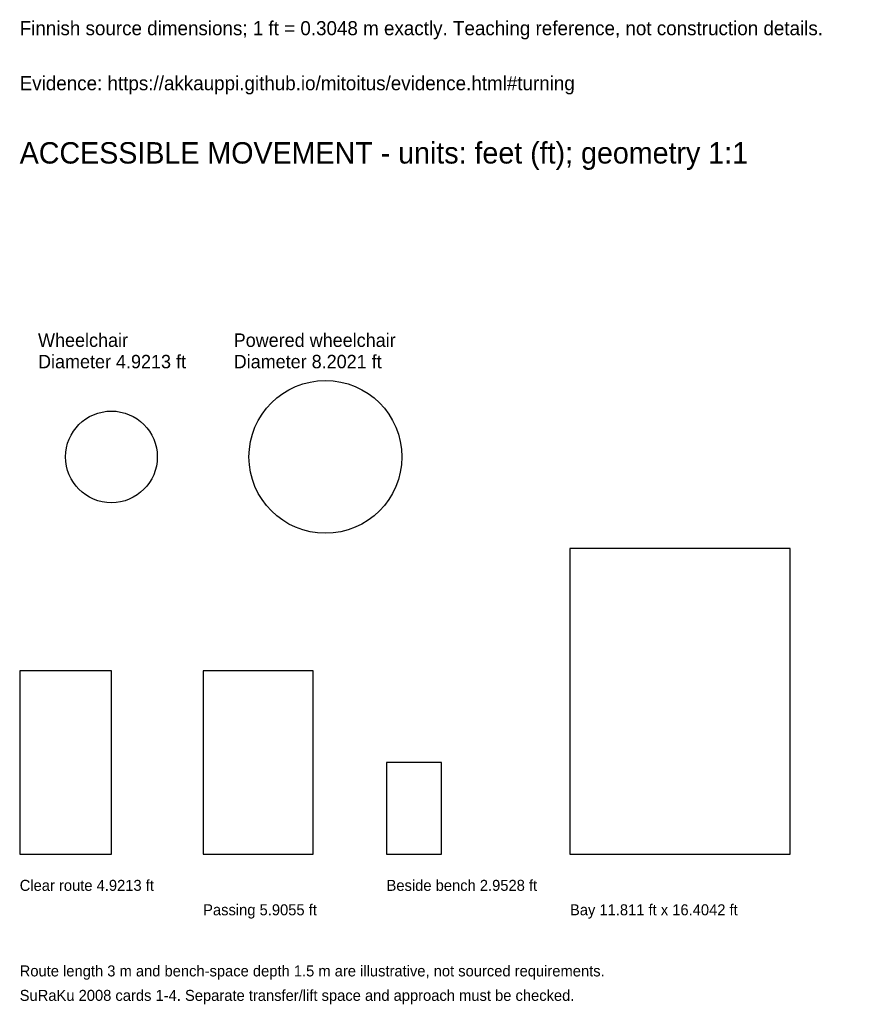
# Model space of a CAD drawing. Header units: feet. Extents: x 0 to 45.7, y -24.5 to 28.4.
import ezdxf

# ---------------------------------------------------------------- set-up
doc = ezdxf.new("R2010")
doc.units = ezdxf.units.FT
doc.header["$MEASUREMENT"] = 0
doc.layers.add('ANNOTATION', color=7, linetype='Continuous')
doc.layers.add('REFERENCE', color=7, linetype='Continuous')

msp = doc.modelspace()

# ---------------------------------------------------------------- linework, layer by layer
at = {"layer": 'REFERENCE'}
for p, q in [((41.3386, 0), (29.5276, 0)), ((29.5276, 0), (29.5276, -16.4042)), ((41.3386, -16.4042), (41.3386, 0)), ((4.9213, -6.5617), (0, -6.5617)), ((0, -6.5617), (0, -16.4042)), ((4.9213, -16.4042), (4.9213, -6.5617)), ((15.748, -6.5617), (9.8425, -6.5617)), ((9.8425, -6.5617), (9.8425, -16.4042)), ((15.748, -16.4042), (15.748, -6.5617)), ((22.6378, -11.4829), (19.685, -11.4829)), ((19.685, -11.4829), (19.685, -16.4042)), ((22.6378, -16.4042), (22.6378, -11.4829)), ((0, -16.4042), (4.9213, -16.4042)), ((9.8425, -16.4042), (15.748, -16.4042)), ((19.685, -16.4042), (22.6378, -16.4042)), ((29.5276, -16.4042), (41.3386, -16.4042))]:
    msp.add_line(p, q, dxfattribs=at)
for centre, radius in [((16.4042, 4.9213), 4.101), ((4.9213, 4.9213), 2.4606)]:
    msp.add_circle(centre, radius, dxfattribs=at)

# ---------------------------------------------------------------- texts
at = {"layer": 'ANNOTATION'}
for s, height, p in [('Finnish source dimensions; 1 ft = 0.3048 m exactly. Teaching reference, not construction details.', 0.7546, (0, 27.5591)), ('Evidence: https://akkauppi.github.io/mitoitus/evidence.html#turning', 0.7546, (0, 24.6063)), ('ACCESSIBLE MOVEMENT - units: feet (ft); geometry 1:1', 1.1483, (0, 20.6693)), ('Wheelchair', 0.7218, (0.9843, 10.8268)), ('Powered wheelchair', 0.7218, (11.4829, 10.8268)), ('Diameter 4.9213 ft', 0.7218, (0.9843, 9.6785)), ('Diameter 8.2021 ft', 0.7218, (11.4829, 9.6785)), ('Clear route 4.9213 ft', 0.5906, (0, -18.3727)), ('Beside bench 2.9528 ft', 0.5906, (19.685, -18.3727)), ('Passing 5.9055 ft', 0.5906, (9.8425, -19.685)), ('Bay 11.811 ft x 16.4042 ft', 0.5906, (29.5276, -19.685)), ('Route length 3 m and bench-space depth 1.5 m are illustrative, not sourced requirements.', 0.5906, (0, -22.9659)), ('SuRaKu 2008 cards 1-4. Separate transfer/lift space and approach must be checked.', 0.5906, (0, -24.2782))]:
    msp.add_text(s, height=height, dxfattribs=at).set_placement(p)

doc.saveas('drawing.dxf')
